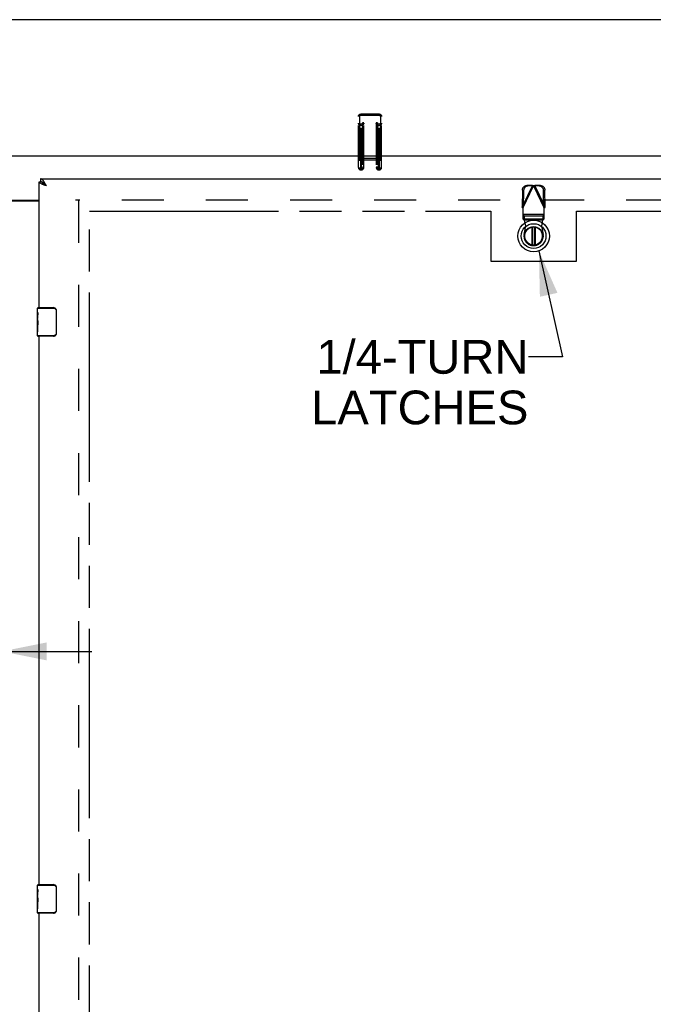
# Model space of a CAD drawing. Header units: inches. Extents: x 0 to 267, y 0 to 173.
# Tile 77 of 104: x 82 to 104, y 92 to 126. Entities that reach past the tile are written whole.
import ezdxf

# ---------------------------------------------------------------- set-up
doc = ezdxf.new("R2010")
doc.units = ezdxf.units.IN
doc.header["$LTSCALE"] = 14.696721
doc.header["$MEASUREMENT"] = 0
doc.linetypes.add('HIDDEN', pattern=[0.2, 0.1, -0.1])
doc.linetypes.add('PHANTOM', pattern=[0.8, 0.45, -0.05, 0.1, -0.05, 0.1, -0.05])
doc.layers.get('0').update_dxf_attribs({"linetype": 'CONTINUOUS'})
for name, color, linetype in [('02___PRT_ALL_AXES', 7, 'CONTINUOUS'), ('AVAILABLE_DOOR_SPACE', 7, 'CONTINUOUS'), ('DEFAULT_2', 8, 'HIDDEN'), ('DIMENSIONS', 7, 'CONTINUOUS')]:
    doc.layers.add(name, color=color, linetype=linetype)
doc.styles.get("Standard").update_dxf_attribs({"font": 'arial.ttf'})
doc.dimstyles.new('DIMSTYLE_1', dxfattribs={"dimtxt": 1.178881, "dimasz": 1.571842, "dimexe": 0.09, "dimexo": 0.07, "dimgap": 0.0375, "dimtad": 0, "dimtih": 1, "dimtoh": 1, "dimzin": 4, "dimdsep": 46, "dimtxsty": 'Standard', "dimblk": '_FILLED', "dimblk1": '_FILLED', "dimblk2": '_FILLED', "dimcen": 0.09, "dimazin": 1, "dimtfac": 1, "dimtofl": 0, "dimtmove": 0, "dimatfit": 3, "dimldrblk": '_FILLED', "dimfxl": 0, "dimtolj": 1, "dimtzin": 4, "dimarcsym": 0})
doc.dimstyles.get("Standard").update_dxf_attribs({"dimtxt": 1.336066, "dimasz": 1.571842, "dimexe": 0.09, "dimexo": 0.07, "dimgap": 0.09, "dimtad": 0, "dimtih": 1, "dimtoh": 1, "dimzin": 4, "dimdsep": 46, "dimtxsty": 'Standard', "dimblk": '_FILLED', "dimblk1": '_FILLED', "dimblk2": '_FILLED', "dimcen": 0.09, "dimazin": 1, "dimtp": 0.01, "dimtm": 0.01, "dimtfac": 1, "dimtofl": 0, "dimtmove": 0, "dimatfit": 3, "dimldrblk": '_FILLED', "dimfxl": 0, "dimtolj": 1, "dimtzin": 4, "dimarcsym": 0})

# ---------------------------------------------------------------- blocks, each defined once
blk = doc.blocks.new('_FILLED')
at = {"color": 0, "linetype": 'ByBlock'}
blk.add_solid([(0, 0), (-1, 0.2), (-1, -0.2)], dxfattribs=at)
blk = doc.blocks.new('*D13')
at = {"layer": 'DIMENSIONS', "color": 2, "linetype": 'Continuous'}
for p, q in [((77.904, 104.929), (77.904, 102.73)), ((81.529, 102.73), (81.529, 104.929)), ((77.904, 104.144), (74.944, 104.144)), ((81.529, 104.144), (84.673, 104.144))]:
    blk.add_line(p, q, dxfattribs=at)
at = {"layer": 'DIMENSIONS', "color": 2, "linetype": 'Continuous', "xscale": 1.5718418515, "yscale": 1.5718418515, "zscale": 1.5718418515}
blk.add_blockref('_FILLED', (77.904, 104.144), dxfattribs=at)
at = {"layer": 'DIMENSIONS', "color": 2, "linetype": 'Continuous', "xscale": 1.5718418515, "yscale": 1.5718418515, "zscale": 1.5718418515, "rotation": 180}
blk.add_blockref('_FILLED', (81.529, 104.144), dxfattribs=at)
at = {"layer": 'DIMENSIONS', "color": 2, "linetype": 'Continuous', "insert": (74.354, 104.734), "char_height": 1.1789, "width": 3.20358, "attachment_point": 3, "line_spacing_factor": 0.9}
blk.add_mtext('3.63', dxfattribs=at)

msp = doc.modelspace()

# ---------------------------------------------------------------- linework, layer by layer
at = {"color": 7, "linetype": 'Continuous'}
for p, q in [((117.181, 126.223), (49.001, 126.223)), ((48.128, 121.469), (116.805, 121.469)), ((82.841, 120.556), (82.883, 120.556)), ((82.883, 120.66), (82.883, 120.556)), ((83.05, 120.454), (83.044, 120.462)), ((83.057, 120.447), (83.05, 120.454)), ((83.064, 120.44), (83.057, 120.447)), ((83.062, 120.43), (83.054, 120.436)), ((83.071, 120.425), (83.062, 120.43)), ((83.074, 120.429), (83.064, 120.44)), ((83.088, 120.414), (83.071, 120.425)), ((83.088, 120.414), (83.074, 120.429)), ((81.529, 119.91), (82.841, 119.91)), ((100.068, 118.35), (100.068, 118.97)), ((100.084, 118.972), (100.084, 118.347)), ((100.163, 118.347), (100.163, 118.972)), ((100.178, 118.97), (100.178, 118.35)), ((82.781, 116), (82.781, 116.145)), ((82.781, 116.145), (83.339, 116.145)), ((82.796, 116.16), (83.336, 116.16)), ((83.044, 116.16), (83.044, 116.145)), ((83.301, 116.16), (83.301, 116.145)), ((83.429, 116.06), (83.429, 115.26)), ((83.436, 116.06), (83.429, 116.06)), ((83.436, 116.06), (83.436, 115.26)), ((82.781, 115.742), (82.781, 115.776)), ((82.781, 115.545), (82.781, 115.576)), ((82.781, 115.175), (82.781, 115.315)), ((83.339, 115.175), (82.781, 115.175)), ((83.336, 115.16), (82.796, 115.16)), ((83.044, 115.16), (83.044, 115.175)), ((83.301, 115.16), (83.301, 115.175)), ((83.436, 115.26), (83.429, 115.26)), ((82.781, 95.833), (82.781, 95.979)), ((82.781, 95.979), (83.339, 95.979)), ((82.796, 95.994), (83.336, 95.994)), ((83.044, 95.994), (83.044, 95.979)), ((83.301, 95.994), (83.301, 95.979)), ((83.429, 95.894), (83.429, 95.094)), ((83.436, 95.894), (83.429, 95.894)), ((83.436, 95.894), (83.436, 95.094)), ((82.781, 95.575), (82.781, 95.609)), ((82.781, 95.378), (82.781, 95.41)), ((82.781, 95.009), (82.781, 95.148)), ((83.339, 95.009), (82.781, 95.009)), ((83.336, 94.994), (82.796, 94.994)), ((83.044, 94.994), (83.044, 95.009)), ((83.301, 94.994), (83.301, 95.009)), ((83.436, 95.094), (83.429, 95.094))]:
    msp.add_line(p, q, dxfattribs=at)
at = {"color": 3, "linetype": 'Continuous'}
for p, q in [((82.841, 116.16), (82.841, 120.556)), ((82.883, 120.66), (117.362, 120.66)), ((82.996, 120.448), (82.985, 120.453)), ((83.008, 120.444), (82.996, 120.448)), ((83.05, 120.484), (83.044, 120.496)), ((83.057, 120.472), (83.05, 120.484)), ((83.064, 120.459), (83.057, 120.472)), ((83.074, 120.44), (83.064, 120.459)), ((83.02, 120.439), (83.008, 120.444)), ((83.032, 120.435), (83.02, 120.439)), ((83.044, 120.43), (83.032, 120.435)), ((83.063, 120.423), (83.044, 120.43)), ((83.088, 120.414), (83.063, 120.423)), ((83.088, 120.414), (83.074, 120.44)), ((81.529, 119.895), (82.841, 119.895)), ((82.841, 95.994), (82.841, 115.16)), ((82.841, 75.827), (82.841, 94.994))]:
    msp.add_line(p, q, dxfattribs=at)
for points in [[(82.947, 120.469), (82.942, 120.471), (82.937, 120.474), (82.932, 120.476), (82.927, 120.478), (82.923, 120.481), (82.918, 120.483), (82.914, 120.485), (82.909, 120.488), (82.905, 120.49), (82.901, 120.492), (82.897, 120.494), (82.893, 120.497), (82.889, 120.499), (82.886, 120.501), (82.882, 120.504), (82.879, 120.506), (82.876, 120.508), (82.872, 120.51), (82.869, 120.513), (82.867, 120.515), (82.864, 120.517), (82.861, 120.52), (82.859, 120.522), (82.857, 120.524), (82.855, 120.527), (82.853, 120.529), (82.851, 120.531), (82.849, 120.533), (82.848, 120.536), (82.846, 120.538), (82.845, 120.54), (82.844, 120.543), (82.843, 120.545), (82.843, 120.547), (82.842, 120.55), (82.842, 120.552), (82.842, 120.554), (82.841, 120.556)], [(83.01, 120.554), (83.006, 120.559), (83.003, 120.564), (82.999, 120.569), (82.996, 120.574), (82.993, 120.579), (82.989, 120.584), (82.986, 120.588), (82.982, 120.593), (82.979, 120.597), (82.975, 120.601), (82.972, 120.606), (82.969, 120.61), (82.965, 120.613), (82.962, 120.617), (82.958, 120.621), (82.955, 120.624), (82.952, 120.627), (82.948, 120.631), (82.945, 120.634), (82.941, 120.636), (82.938, 120.639), (82.935, 120.642), (82.931, 120.644), (82.928, 120.646), (82.924, 120.648), (82.921, 120.65), (82.918, 120.652), (82.914, 120.654), (82.911, 120.655), (82.907, 120.656), (82.904, 120.657), (82.9, 120.658), (82.897, 120.659), (82.894, 120.66), (82.89, 120.66), (82.887, 120.66), (82.883, 120.66)], [(82.985, 120.453), (82.974, 120.458), (82.968, 120.46), (82.963, 120.462), (82.958, 120.465), (82.952, 120.467), (82.947, 120.469)], [(83.044, 120.496), (83.04, 120.502), (83.037, 120.508), (83.033, 120.514), (83.03, 120.52), (83.027, 120.526), (83.023, 120.532), (83.02, 120.537), (83.016, 120.543), (83.013, 120.548), (83.01, 120.554)]]:
    msp.add_lwpolyline(points, dxfattribs=at)
at = {"color": 7, "linetype": 'Continuous'}
for points in [[(82.948, 120.539), (82.945, 120.541), (82.941, 120.543), (82.938, 120.544), (82.935, 120.546), (82.931, 120.547), (82.928, 120.548), (82.924, 120.549), (82.921, 120.551), (82.918, 120.552), (82.914, 120.553), (82.911, 120.553), (82.907, 120.554), (82.904, 120.555), (82.9, 120.555), (82.897, 120.556), (82.894, 120.556), (82.89, 120.556), (82.887, 120.556), (82.883, 120.556)], [(83.044, 120.462), (83.04, 120.465), (83.037, 120.468), (83.033, 120.472), (83.03, 120.475), (83.027, 120.479), (83.023, 120.482), (83.02, 120.485), (83.016, 120.488), (83.013, 120.492), (83.01, 120.495), (83.006, 120.498), (83.003, 120.501), (82.999, 120.504), (82.996, 120.507), (82.993, 120.509), (82.989, 120.512), (82.986, 120.515), (82.982, 120.517), (82.979, 120.52), (82.975, 120.522), (82.972, 120.525), (82.969, 120.527), (82.965, 120.529), (82.962, 120.531), (82.958, 120.533), (82.955, 120.535), (82.952, 120.537), (82.948, 120.539)], [(83.054, 120.436), (83.046, 120.441), (83.041, 120.444), (83.037, 120.447), (83.033, 120.45), (83.029, 120.452), (83.026, 120.455), (83.022, 120.458), (83.018, 120.461), (83.014, 120.463), (83.011, 120.466), (83.007, 120.469), (83.003, 120.472), (83, 120.474), (82.997, 120.477), (82.993, 120.48), (82.99, 120.482), (82.987, 120.485), (82.984, 120.488), (82.981, 120.491), (82.978, 120.493), (82.976, 120.496), (82.973, 120.499), (82.971, 120.502), (82.968, 120.504), (82.966, 120.507), (82.964, 120.51), (82.962, 120.513), (82.96, 120.515), (82.958, 120.518), (82.956, 120.521), (82.955, 120.524), (82.953, 120.526), (82.952, 120.529), (82.951, 120.532), (82.95, 120.535), (82.949, 120.537), (82.948, 120.539)], [(83.336, 116.16), (83.337, 116.16), (83.337, 116.16), (83.337, 116.159), (83.338, 116.158), (83.338, 116.156), (83.338, 116.154), (83.338, 116.152), (83.339, 116.15), (83.339, 116.148), (83.339, 116.145)], [(83.339, 116.145), (83.347, 116.145), (83.355, 116.144), (83.364, 116.142), (83.372, 116.14), (83.38, 116.136), (83.387, 116.132), (83.395, 116.127), (83.401, 116.122), (83.407, 116.117), (83.411, 116.111), (83.415, 116.106), (83.419, 116.1), (83.422, 116.094), (83.424, 116.089), (83.426, 116.084), (83.427, 116.079), (83.428, 116.074), (83.429, 116.069), (83.429, 116.065), (83.429, 116.06)], [(83.43, 116.097), (83.432, 116.091), (83.433, 116.085), (83.435, 116.079), (83.436, 116.073), (83.436, 116.067), (83.436, 116.06)], [(83.336, 115.16), (83.337, 115.161), (83.337, 115.161), (83.337, 115.162), (83.338, 115.163), (83.338, 115.165), (83.338, 115.167), (83.338, 115.169), (83.339, 115.171), (83.339, 115.173), (83.339, 115.175)], [(83.429, 115.26), (83.429, 115.256), (83.429, 115.252), (83.428, 115.247), (83.427, 115.242), (83.426, 115.237), (83.424, 115.232), (83.422, 115.226), (83.419, 115.221), (83.415, 115.215), (83.411, 115.21), (83.407, 115.204), (83.401, 115.199), (83.395, 115.194), (83.387, 115.189), (83.38, 115.185), (83.372, 115.181), (83.364, 115.179), (83.355, 115.177), (83.347, 115.176), (83.339, 115.175)], [(83.436, 115.26), (83.436, 115.254), (83.436, 115.248), (83.435, 115.242), (83.433, 115.236), (83.432, 115.23), (83.43, 115.224)], [(83.336, 95.994), (83.337, 95.994), (83.337, 95.993), (83.337, 95.992), (83.338, 95.991), (83.338, 95.989), (83.338, 95.988), (83.338, 95.986), (83.339, 95.983), (83.339, 95.981), (83.339, 95.979)], [(83.339, 95.979), (83.347, 95.978), (83.355, 95.977), (83.364, 95.975), (83.372, 95.973), (83.38, 95.969), (83.387, 95.965), (83.395, 95.961), (83.401, 95.955), (83.407, 95.95), (83.411, 95.944), (83.415, 95.939), (83.419, 95.933), (83.422, 95.928), (83.424, 95.922), (83.426, 95.917), (83.427, 95.912), (83.428, 95.907), (83.429, 95.903), (83.429, 95.898), (83.429, 95.894)], [(83.43, 95.93), (83.432, 95.924), (83.433, 95.918), (83.435, 95.912), (83.436, 95.906), (83.436, 95.9), (83.436, 95.894)], [(83.336, 94.994), (83.337, 94.994), (83.337, 94.995), (83.337, 94.995), (83.338, 94.997), (83.338, 94.998), (83.338, 95), (83.338, 95.002), (83.339, 95.004), (83.339, 95.006), (83.339, 95.009)], [(83.429, 95.094), (83.429, 95.089), (83.429, 95.085), (83.428, 95.08), (83.427, 95.075), (83.426, 95.07), (83.424, 95.065), (83.422, 95.06), (83.419, 95.054), (83.415, 95.049), (83.411, 95.043), (83.407, 95.038), (83.401, 95.032), (83.395, 95.027), (83.387, 95.022), (83.38, 95.018), (83.372, 95.015), (83.364, 95.012), (83.355, 95.01), (83.347, 95.009), (83.339, 95.009)], [(83.436, 95.094), (83.436, 95.087), (83.436, 95.081), (83.435, 95.075), (83.433, 95.069), (83.432, 95.063), (83.43, 95.058)]]:
    msp.add_lwpolyline(points, dxfattribs=at)
for radius in [0.551, 0.433, 0.329, 0.317]:
    msp.add_circle((100.123, 118.66), radius, dxfattribs=at)
for centre, radius, start, end in [((100.123, 118.66), 0.315, 100.0787, 79.9213), ((82.796, 116.145), 0.015, 90, 180), ((83.336, 116.06), 0.1, 21.1999, 90), ((82.796, 115.175), 0.015, 180, 270), ((83.336, 115.26), 0.1, 270, 338.7946), ((82.796, 95.979), 0.015, 90, 180), ((83.336, 95.894), 0.1, 21.1999, 90), ((82.796, 95.009), 0.015, 180, 270), ((83.336, 95.094), 0.1, 270, 338.7946)]:
    msp.add_arc(centre, radius, start, end, dxfattribs=at)
at = {"layer": '02___PRT_ALL_AXES', "color": 7, "linetype": 'Continuous'}
for p, q in [((82.781, 116), (82.781, 116.145)), ((82.781, 115.742), (82.781, 115.999)), ((82.787, 115.943), (82.781, 115.943)), ((82.781, 115.912), (82.788, 115.912)), ((82.781, 115.776), (82.788, 115.776)), ((82.781, 115.175), (82.781, 115.739)), ((82.783, 115.713), (82.781, 115.713)), ((82.788, 115.776), (82.788, 115.912)), ((82.781, 115.581), (82.787, 115.581)), ((82.781, 115.545), (82.788, 115.545)), ((82.781, 115.482), (82.788, 115.482)), ((82.781, 115.315), (82.788, 115.315)), ((82.788, 115.315), (82.788, 115.545)), ((82.781, 95.833), (82.781, 95.979)), ((82.781, 95.575), (82.781, 95.832)), ((82.787, 95.777), (82.781, 95.777)), ((82.781, 95.745), (82.788, 95.745)), ((82.788, 95.609), (82.788, 95.745)), ((82.781, 95.609), (82.788, 95.609)), ((82.781, 95.009), (82.781, 95.573)), ((82.783, 95.546), (82.781, 95.546)), ((82.781, 95.414), (82.787, 95.414)), ((82.781, 95.378), (82.788, 95.378)), ((82.788, 95.148), (82.788, 95.378)), ((82.781, 95.315), (82.788, 95.315)), ((82.781, 95.148), (82.788, 95.148))]:
    msp.add_line(p, q, dxfattribs=at)
for points in [[(82.781, 116), (82.782, 115.996), (82.782, 115.991), (82.783, 115.986), (82.784, 115.973)], [(82.784, 115.973), (82.785, 115.965), (82.786, 115.957), (82.787, 115.949)], [(82.781, 115.742), (82.782, 115.734), (82.782, 115.725), (82.783, 115.715)], [(82.783, 115.715), (82.786, 115.681), (82.787, 115.669), (82.787, 115.657), (82.788, 115.644), (82.788, 115.631), (82.788, 115.618), (82.788, 115.606), (82.788, 115.593), (82.787, 115.58), (82.787, 115.568), (82.786, 115.556)], [(82.787, 115.949), (82.787, 115.94), (82.788, 115.931), (82.788, 115.921), (82.788, 115.912)], [(82.781, 95.833), (82.782, 95.829), (82.782, 95.825), (82.783, 95.819), (82.784, 95.806)], [(82.784, 95.806), (82.785, 95.799), (82.786, 95.79), (82.787, 95.782)], [(82.787, 95.782), (82.787, 95.773), (82.788, 95.764), (82.788, 95.755), (82.788, 95.745)], [(82.781, 95.575), (82.782, 95.567), (82.782, 95.558), (82.783, 95.548)], [(82.783, 95.548), (82.786, 95.514), (82.787, 95.502), (82.787, 95.49), (82.788, 95.477), (82.788, 95.465), (82.788, 95.452), (82.788, 95.439), (82.788, 95.426), (82.787, 95.414), (82.787, 95.401), (82.786, 95.389)]]:
    msp.add_lwpolyline(points, dxfattribs=at)
for centre in [(83.044, 115.576), (83.044, 95.41)]:
    msp.add_ellipse(centre, major_axis=(0.263, 0), ratio=0.432808, start_param=3.141593, end_param=3.321581, dxfattribs=at)
at = {"layer": 'AVAILABLE_DOOR_SPACE', "color": 4, "linetype": 'PHANTOM'}
for p, q in [((84.591, 51.285), (84.591, 119.535)), ((84.591, 119.535), (98.623, 119.535)), ((98.623, 119.535), (98.623, 117.785)), ((101.623, 117.785), (101.623, 119.535)), ((101.623, 119.535), (113.779, 119.535)), ((98.623, 117.785), (101.623, 117.785))]:
    msp.add_line(p, q, dxfattribs=at)
at = {"layer": 'DEFAULT_2', "color": 8, "linetype": 'HIDDEN'}
for p, q in [((94.078, 120.976), (94.078, 122.922)), ((94.73, 122.922), (94.078, 122.922)), ((94.078, 122.883), (94.73, 122.883)), ((94.73, 120.976), (94.73, 122.922)), ((93.998, 121.053), (93.998, 122.844)), ((94.038, 122.844), (94.038, 121.053)), ((94.105, 122.568), (94.078, 122.568)), ((94.078, 122.529), (94.105, 122.529)), ((94.105, 120.976), (94.105, 122.568)), ((94.145, 122.62), (94.145, 121.053)), ((94.185, 122.62), (94.145, 122.62)), ((94.185, 121.053), (94.185, 122.62)), ((94.623, 122.62), (94.623, 121.053)), ((94.663, 122.62), (94.623, 122.62)), ((94.663, 122.62), (94.663, 121.053)), ((94.703, 120.976), (94.703, 122.568)), ((94.73, 122.568), (94.703, 122.568)), ((94.703, 122.529), (94.73, 122.529)), ((94.77, 122.844), (94.77, 121.053)), ((94.81, 121.053), (94.81, 122.844)), ((94.73, 121.369), (94.078, 121.369)), ((94.078, 121.33), (94.73, 121.33)), ((94.105, 121.015), (94.078, 121.015)), ((94.078, 120.976), (94.105, 120.976)), ((94.185, 121.067), (94.145, 121.067)), ((94.663, 121.067), (94.623, 121.067)), ((94.73, 121.015), (94.703, 121.015)), ((94.703, 120.976), (94.73, 120.976)), ((100.079, 120.431), (99.721, 119.678)), ((99.731, 120.269), (99.721, 119.678)), ((99.731, 120.269), (99.773, 120.249)), ((99.749, 119.63), (100.123, 120.418)), ((99.773, 120.249), (99.763, 119.659)), ((100.079, 120.431), (99.886, 120.428)), ((99.927, 120.408), (99.886, 120.428)), ((100.12, 120.411), (99.927, 120.408)), ((100.079, 120.431), (100.101, 120.425)), ((100.079, 120.431), (100.12, 120.411)), ((100.101, 120.425), (100.123, 120.418)), ((100.123, 120.418), (100.146, 120.425)), ((100.123, 120.418), (100.497, 119.63)), ((100.126, 120.411), (100.168, 120.431)), ((100.319, 120.408), (100.126, 120.411)), ((100.146, 120.425), (100.168, 120.431)), ((100.525, 119.678), (100.168, 120.431)), ((100.361, 120.428), (100.168, 120.431)), ((100.361, 120.428), (100.319, 120.408)), ((100.474, 120.249), (100.515, 120.269)), ((100.484, 119.659), (100.474, 120.249)), ((100.525, 119.678), (100.515, 120.269)), ((116.591, 119.91), (84.112, 119.91)), ((84.216, 119.895), (84.216, 50.925)), ((99.763, 119.659), (99.721, 119.678)), ((99.749, 119.63), (99.749, 119.257)), ((100.497, 119.419), (99.749, 119.419)), ((100.497, 119.415), (99.749, 119.415)), ((100.525, 119.678), (100.484, 119.659)), ((100.497, 119.257), (100.497, 119.63)), ((99.795, 119.37), (99.749, 119.412)), ((99.749, 119.26), (100.497, 119.26)), ((99.749, 119.257), (99.795, 119.215)), ((99.795, 119.215), (99.795, 119.37)), ((99.795, 119.37), (100.451, 119.37)), ((100.451, 119.215), (99.795, 119.215)), ((99.848, 119.014), (99.81, 119.211)), ((100.437, 119.211), (99.81, 119.211)), ((100.437, 119.211), (100.399, 119.014)), ((100.497, 119.412), (100.451, 119.37)), ((100.451, 119.37), (100.451, 119.215)), ((100.451, 119.215), (100.497, 119.257)), ((99.794, 118.72), (99.848, 119.014)), ((100.399, 119.014), (100.452, 118.72))]:
    msp.add_line(p, q, dxfattribs=at)
for points in [[(93.998, 122.844), (93.998, 122.854), (94, 122.864), (94.004, 122.874), (94.008, 122.883), (94.014, 122.891), (94.021, 122.899), (94.029, 122.906), (94.038, 122.911), (94.047, 122.916), (94.057, 122.919), (94.067, 122.921), (94.078, 122.922)], [(94.078, 122.883), (94.071, 122.882), (94.065, 122.881), (94.06, 122.879), (94.054, 122.876), (94.049, 122.872), (94.045, 122.867), (94.042, 122.862), (94.04, 122.856), (94.038, 122.85), (94.038, 122.844)], [(94.73, 122.922), (94.741, 122.921), (94.751, 122.919), (94.761, 122.916), (94.77, 122.911), (94.779, 122.906), (94.787, 122.899), (94.794, 122.891), (94.799, 122.883), (94.804, 122.874), (94.807, 122.864), (94.809, 122.854), (94.81, 122.844)], [(94.77, 122.844), (94.77, 122.85), (94.768, 122.856), (94.766, 122.862), (94.763, 122.867), (94.758, 122.872), (94.754, 122.876), (94.748, 122.879), (94.743, 122.881), (94.737, 122.882), (94.73, 122.883)], [(94.078, 122.529), (94.067, 122.53), (94.057, 122.532), (94.047, 122.535), (94.038, 122.539), (94.029, 122.545), (94.021, 122.552), (94.014, 122.559), (94.008, 122.568), (94.004, 122.577), (94, 122.586), (93.998, 122.596), (93.998, 122.606)], [(94.038, 122.606), (94.038, 122.6), (94.04, 122.594), (94.042, 122.589), (94.045, 122.584), (94.049, 122.579), (94.054, 122.575), (94.06, 122.572), (94.065, 122.57), (94.071, 122.568), (94.078, 122.568)], [(94.185, 122.606), (94.184, 122.596), (94.182, 122.586), (94.179, 122.577), (94.174, 122.568), (94.169, 122.559), (94.162, 122.552), (94.154, 122.545), (94.145, 122.539), (94.136, 122.535), (94.126, 122.532), (94.116, 122.53), (94.105, 122.529)], [(94.105, 122.568), (94.112, 122.568), (94.118, 122.57), (94.123, 122.572), (94.129, 122.575), (94.133, 122.579), (94.138, 122.584), (94.141, 122.589), (94.143, 122.594), (94.145, 122.6), (94.145, 122.606)], [(94.703, 122.529), (94.692, 122.53), (94.682, 122.532), (94.672, 122.535), (94.663, 122.539), (94.654, 122.545), (94.646, 122.552), (94.639, 122.559), (94.633, 122.568), (94.629, 122.577), (94.625, 122.586), (94.623, 122.596), (94.623, 122.606)], [(94.663, 122.606), (94.663, 122.6), (94.665, 122.594), (94.667, 122.589), (94.67, 122.584), (94.674, 122.579), (94.679, 122.575), (94.685, 122.572), (94.69, 122.57), (94.696, 122.568), (94.703, 122.568)], [(94.81, 122.606), (94.809, 122.596), (94.807, 122.586), (94.804, 122.577), (94.799, 122.568), (94.794, 122.559), (94.787, 122.552), (94.779, 122.545), (94.77, 122.539), (94.761, 122.535), (94.751, 122.532), (94.741, 122.53), (94.73, 122.529)], [(94.73, 122.568), (94.737, 122.568), (94.743, 122.57), (94.748, 122.572), (94.754, 122.575), (94.758, 122.579), (94.763, 122.584), (94.766, 122.589), (94.768, 122.594), (94.77, 122.6), (94.77, 122.606)], [(94.078, 121.369), (94.067, 121.368), (94.057, 121.366), (94.047, 121.363), (94.038, 121.358), (94.029, 121.353), (94.021, 121.346), (94.014, 121.338), (94.008, 121.33), (94.004, 121.321), (94, 121.311), (93.998, 121.301), (93.998, 121.291)], [(94.038, 121.291), (94.038, 121.297), (94.04, 121.303), (94.042, 121.309), (94.045, 121.314), (94.049, 121.319), (94.054, 121.323), (94.06, 121.326), (94.065, 121.328), (94.071, 121.329), (94.078, 121.33)], [(94.81, 121.291), (94.809, 121.301), (94.807, 121.311), (94.804, 121.321), (94.799, 121.33), (94.794, 121.338), (94.787, 121.346), (94.779, 121.353), (94.77, 121.358), (94.761, 121.363), (94.751, 121.366), (94.741, 121.368), (94.73, 121.369)], [(94.73, 121.33), (94.737, 121.329), (94.743, 121.328), (94.748, 121.326), (94.754, 121.323), (94.758, 121.319), (94.763, 121.314), (94.766, 121.309), (94.768, 121.303), (94.77, 121.297), (94.77, 121.291)], [(93.998, 121.053), (93.998, 121.043), (94, 121.033), (94.004, 121.024), (94.008, 121.015), (94.014, 121.006), (94.021, 120.999), (94.029, 120.992), (94.038, 120.987), (94.047, 120.982), (94.057, 120.979), (94.067, 120.977), (94.078, 120.976)], [(94.078, 121.015), (94.071, 121.015), (94.065, 121.017), (94.06, 121.019), (94.054, 121.022), (94.049, 121.026), (94.045, 121.031), (94.042, 121.036), (94.04, 121.042), (94.038, 121.047), (94.038, 121.053)], [(94.145, 121.053), (94.145, 121.047), (94.143, 121.042), (94.141, 121.036), (94.138, 121.031), (94.133, 121.026), (94.129, 121.022), (94.123, 121.019), (94.118, 121.017), (94.112, 121.015), (94.105, 121.015)], [(94.105, 120.976), (94.116, 120.977), (94.126, 120.979), (94.136, 120.982), (94.145, 120.987), (94.154, 120.992), (94.162, 120.999), (94.169, 121.006), (94.174, 121.015), (94.179, 121.024), (94.182, 121.033), (94.184, 121.043), (94.185, 121.053)], [(94.623, 121.053), (94.623, 121.043), (94.625, 121.033), (94.629, 121.024), (94.633, 121.015), (94.639, 121.006), (94.646, 120.999), (94.654, 120.992), (94.663, 120.987), (94.672, 120.982), (94.682, 120.979), (94.692, 120.977), (94.703, 120.976)], [(94.703, 121.015), (94.696, 121.015), (94.69, 121.017), (94.685, 121.019), (94.679, 121.022), (94.674, 121.026), (94.67, 121.031), (94.667, 121.036), (94.665, 121.042), (94.663, 121.047), (94.663, 121.053)], [(94.77, 121.053), (94.77, 121.047), (94.768, 121.042), (94.766, 121.036), (94.763, 121.031), (94.758, 121.026), (94.754, 121.022), (94.748, 121.019), (94.743, 121.017), (94.737, 121.015), (94.73, 121.015)], [(94.73, 120.976), (94.741, 120.977), (94.751, 120.979), (94.761, 120.982), (94.77, 120.987), (94.779, 120.992), (94.787, 120.999), (94.794, 121.006), (94.799, 121.015), (94.804, 121.024), (94.807, 121.033), (94.809, 121.043), (94.81, 121.053)], [(99.731, 120.269), (99.732, 120.284), (99.735, 120.299), (99.738, 120.314), (99.744, 120.329), (99.75, 120.343), (99.758, 120.356), (99.767, 120.369), (99.778, 120.38), (99.789, 120.391), (99.801, 120.4), (99.814, 120.408), (99.827, 120.415), (99.841, 120.42), (99.856, 120.424), (99.871, 120.427), (99.886, 120.428)], [(99.927, 120.408), (99.912, 120.407), (99.898, 120.404), (99.883, 120.4), (99.869, 120.395), (99.855, 120.388), (99.842, 120.38), (99.83, 120.371), (99.819, 120.36), (99.809, 120.349), (99.8, 120.336), (99.792, 120.323), (99.785, 120.309), (99.78, 120.295), (99.776, 120.28), (99.774, 120.265), (99.773, 120.249)], [(100.474, 120.249), (100.473, 120.265), (100.47, 120.28), (100.466, 120.295), (100.461, 120.309), (100.455, 120.323), (100.447, 120.336), (100.438, 120.349), (100.427, 120.36), (100.416, 120.371), (100.404, 120.38), (100.391, 120.388), (100.378, 120.395), (100.363, 120.4), (100.349, 120.404), (100.334, 120.407), (100.319, 120.408)], [(100.361, 120.428), (100.376, 120.427), (100.391, 120.424), (100.405, 120.42), (100.419, 120.415), (100.433, 120.408), (100.446, 120.4), (100.458, 120.391), (100.469, 120.38), (100.479, 120.369), (100.488, 120.356), (100.496, 120.343), (100.503, 120.329), (100.508, 120.314), (100.512, 120.299), (100.514, 120.284), (100.515, 120.269)], [(99.749, 119.63), (99.74, 119.646), (99.735, 119.654), (99.73, 119.662), (99.726, 119.67), (99.721, 119.678)], [(100.512, 119.654), (100.502, 119.638), (100.497, 119.63)], [(100.525, 119.678), (100.521, 119.67), (100.516, 119.662), (100.512, 119.654)], [(99.807, 119.259), (99.806, 119.274), (99.805, 119.288), (99.804, 119.302), (99.803, 119.315), (99.801, 119.327), (99.8, 119.337), (99.799, 119.347), (99.798, 119.355), (99.797, 119.361), (99.796, 119.366), (99.795, 119.37)], [(99.795, 119.215), (99.798, 119.215), (99.8, 119.214), (99.803, 119.214), (99.805, 119.213), (99.807, 119.212), (99.81, 119.211)], [(99.81, 119.211), (99.809, 119.227), (99.807, 119.259)], [(100.451, 119.37), (100.45, 119.366), (100.449, 119.361), (100.448, 119.355), (100.447, 119.347), (100.446, 119.337), (100.445, 119.327), (100.444, 119.315), (100.443, 119.302), (100.442, 119.288), (100.441, 119.274), (100.44, 119.259), (100.439, 119.243), (100.437, 119.211)], [(100.437, 119.211), (100.439, 119.212), (100.442, 119.213), (100.444, 119.214), (100.446, 119.214), (100.449, 119.215), (100.451, 119.215)]]:
    msp.add_lwpolyline(points, dxfattribs=at)
msp.add_arc((100.123, 118.66), 0.335, 169.673, 10.327, dxfattribs=at)

# ---------------------------------------------------------------- texts
at = {"layer": 'DIMENSIONS', "color": 2, "linetype": 'Continuous', "insert": (99.942, 115.028), "char_height": 1.1789, "width": 7.58165, "attachment_point": 3, "line_spacing_factor": 0.9}
msp.add_mtext('1/4-TURN\\PLATCHES', dxfattribs=at)

# ---------------------------------------------------------------- dimensions: what is measured, and where the dimension line sits
at = {"layer": 'DIMENSIONS', "color": 2, "linetype": 'Continuous'}
dim = msp.add_linear_dim(base=(81.528938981, 104.144249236), p1=(77.903938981, 102.65959157), p2=(81.528938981, 102.65959157), dimstyle='DIMSTYLE_1', dxfattribs=at)
dim.commit()
dim.dimension.update_dxf_attribs({"geometry": '*D13', "text_midpoint": (72.751000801, 104.137673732), "dimtype": 160})

# ---------------------------------------------------------------- leaders
at = {"layer": 'DIMENSIONS', "color": 2, "linetype": 'Continuous', "annotation_type": 0, "has_hookline": 1, "hookline_direction": 1, "text_width": 7.389}
msp.add_leader([(100.308, 118.141), (101.134, 114.438), (99.942, 114.438)], dimstyle='Standard', override={"dimtad": 0}, dxfattribs=at)

doc.saveas('drawing.dxf')
